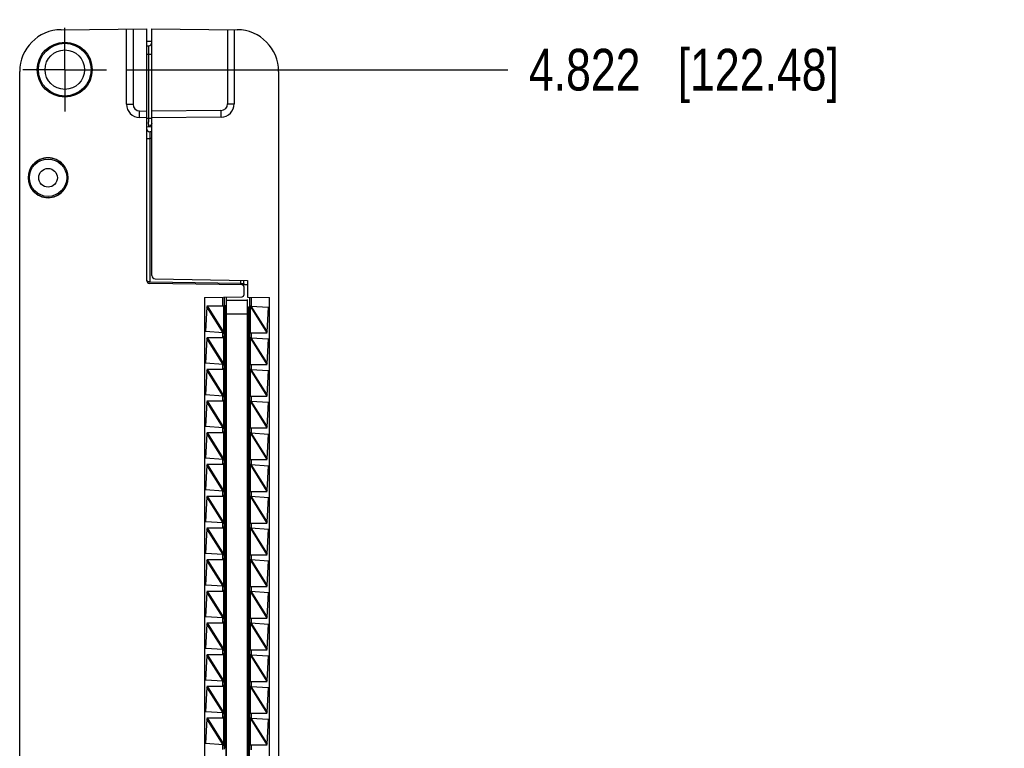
# Model space of a CAD drawing. Header units: inches. Extents: x 0 to 22, y 0 to 17.
# Tile 24 of 37: x 17.2 to 20.2, y 9.1 to 11.3. Entities that reach past the tile are written whole.
import ezdxf

# ---------------------------------------------------------------- set-up
doc = ezdxf.new("R2010")
doc.units = ezdxf.units.IN
doc.header["$LTSCALE"] = 1.21
doc.header["$MEASUREMENT"] = 0
doc.linetypes.add('CENTER', pattern=[0.6, 0.375, -0.075, 0.075, -0.075])
doc.layers.get('0').update_dxf_attribs({"linetype": 'CONTINUOUS'})
doc.layers.add('02___PRT_ALL_AXES', color=7, linetype='CONTINUOUS')
doc.layers.add('DIMENSIONS', color=7, linetype='CONTINUOUS')
doc.styles.get("Standard").update_dxf_attribs({"font": 'txt', "width": 0.8})
doc.dimstyles.new('DIMSTYLE_1', dxfattribs={"dimtxt": 0.125, "dimasz": 0.18, "dimexe": 0.18, "dimexo": 0.0625, "dimgap": 0.09, "dimtad": 0, "dimtih": 1, "dimtoh": 1, "dimdec": 3, "dimzin": 4, "dimdsep": 46, "dimtxsty": 'STANDARD', "dimblk": '_FILLED', "dimblk1": '_FILLED', "dimblk2": '_FILLED', "dimcen": 0.09, "dimadec": 0, "dimazin": 0, "dimtp": 0.01, "dimtm": 0.01, "dimtfac": 1, "dimtdec": 3, "dimtofl": 0, "dimtmove": 0, "dimatfit": 3, "dimldrblk": '_FILLED', "dimfxl": 1, "dimtolj": 1, "dimtzin": 4, "dimarcsym": 0})

# ---------------------------------------------------------------- blocks, each defined once
blk = doc.blocks.new('*D23')
at = {"layer": 'DIMENSIONS', "color": 2, "linetype": 'CONTINUOUS'}
blk.add_line((17.5689, 11.1588), (18.7098, 11.1588), dxfattribs=at)
at = {"layer": 'DIMENSIONS', "color": 2, "linetype": 'CONTINUOUS', "insert": (18.7723, 11.2213), "char_height": 0.125, "width": 1.425, "attachment_point": 1, "line_spacing_factor": 0.9}
blk.add_mtext('4.822{\\Ftxt.shx;\\W1.000000;\\H0.125000; }[122.48]', dxfattribs=at)
blk = doc.blocks.new('_FILLED')
at = {"color": 0, "linetype": 'BYBLOCK'}
blk.add_solid([(0, 0), (-1, 0.174), (-1, -0.174)], dxfattribs=at)
blk = doc.blocks.new('*D25')
at = {"layer": 'DIMENSIONS', "color": 2, "linetype": 'CONTINUOUS'}
blk.add_line((17.3813, 11.3464), (17.3813, 11.9683), dxfattribs=at)
at = {"layer": 'DIMENSIONS', "color": 2, "linetype": 'CONTINUOUS', "insert": (17.3188, 12.0308), "char_height": 0.125, "width": 1.225, "attachment_point": 1, "rotation": 90, "line_spacing_factor": 0.9}
blk.add_mtext('.498{\\Ftxt.shx;\\W1.000000;\\H0.125000; }[12.65]', dxfattribs=at)

msp = doc.modelspace()

# ---------------------------------------------------------------- linework, layer by layer
at = {"color": 7, "linetype": 'CONTINUOUS'}
for p, q in [((17.3702, 11.2786), (17.6263, 11.2808)), ((17.5663, 11.0552), (17.5663, 11.2803)), ((17.6263, 11.2808), (17.6263, 10.5282)), ((17.6423, 10.5421), (17.6423, 11.2808)), ((17.6423, 11.2808), (17.8984, 11.2786)), ((17.8893, 11.2786), (17.8893, 11.0566)), ((17.6263, 11.2438), (17.6423, 11.2438)), ((17.6263, 11.2305), (17.6325, 11.2306)), ((17.2463, 6.342), (17.2463, 11.1536)), ((18.0223, 11.1536), (18.0223, 6.342)), ((17.6263, 11.0148), (17.6056, 11.0152)), ((17.8496, 11.0166), (17.6423, 11.0148)), ((17.6263, 10.9881), (17.6423, 10.9878)), ((17.6423, 10.9726), (17.6361, 10.9727)), ((17.2876, 10.8748), (17.287, 10.8748)), ((17.3756, 10.8748), (17.375, 10.8748)), ((17.287, 10.7948), (17.2876, 10.7948)), ((17.375, 10.7948), (17.3756, 10.7948)), ((17.9134, 10.5134), (17.6361, 10.5182)), ((17.6521, 10.5321), (17.9293, 10.5273)), ((17.9183, 10.5134), (17.9183, 10.5275)), ((17.9183, 10.5084), (17.9183, 10.4831)), ((17.9293, 10.5273), (17.9293, 10.4773)), ((17.8003, 10.4761), (17.9134, 10.4781)), ((17.8003, 10.4761), (17.8003, 7.0195)), ((17.8593, 10.4772), (17.8593, 10.4508)), ((17.8663, 7.0183), (17.8663, 10.4773)), ((17.9293, 10.4773), (17.9953, 10.4761)), ((17.9363, 10.4508), (17.9363, 10.4772)), ((17.9953, 7.0195), (17.9953, 10.4761)), ((17.8075, 10.4479), (17.803, 10.3739)), ((17.8074, 10.4508), (17.8612, 10.4508)), ((17.8077, 10.4489), (17.8075, 10.4479)), ((17.8076, 10.4485), (17.8075, 10.4479)), ((17.8082, 10.4508), (17.8077, 10.4489)), ((17.8593, 10.4518), (17.8663, 10.4518)), ((17.862, 10.4508), (17.862, 10.3708)), ((17.8643, 10.4483), (17.8643, 7.0483)), ((17.8643, 10.4483), (17.8663, 10.4483)), ((17.9293, 10.4673), (17.8663, 10.4673)), ((17.9293, 6.9683), (17.9293, 10.4699)), ((17.9313, 10.4473), (17.9293, 10.4473)), ((17.9313, 7.0473), (17.9313, 10.4473)), ((17.9343, 10.4508), (17.9363, 10.4508)), ((17.9343, 10.4498), (17.9343, 7.0448)), ((17.9379, 10.4498), (17.9343, 10.4498)), ((17.9373, 10.4498), (17.9395, 10.4502)), ((17.9395, 10.4502), (17.9924, 10.4467)), ((17.9875, 10.3721), (17.9924, 10.4467)), ((17.8643, 10.4143), (17.862, 10.4143)), ((17.8559, 10.3704), (17.803, 10.3739)), ((17.8582, 10.3708), (17.8567, 10.3705)), ((17.8576, 10.3708), (17.8612, 10.3708)), ((17.8593, 10.3671), (17.8593, 10.3699)), ((17.8593, 10.3698), (17.8593, 10.3568)), ((17.8593, 10.3567), (17.8593, 10.3595)), ((17.8613, 10.3671), (17.8612, 10.3708)), ((17.8612, 10.3558), (17.8613, 10.3595)), ((17.9343, 10.3698), (17.9877, 10.3698)), ((17.9363, 10.3548), (17.9363, 10.3698)), ((17.9869, 10.3698), (17.9876, 10.3727)), ((17.8075, 10.3529), (17.803, 10.2789)), ((17.8074, 10.3558), (17.8612, 10.3558)), ((17.8077, 10.3539), (17.8075, 10.3529)), ((17.8076, 10.3535), (17.8075, 10.3529)), ((17.8082, 10.3558), (17.8077, 10.3539)), ((17.862, 10.3558), (17.862, 10.2758)), ((17.9378, 10.3548), (17.9343, 10.3548)), ((17.9373, 10.3548), (17.9395, 10.3552)), ((17.9395, 10.3552), (17.9924, 10.3517)), ((17.9875, 10.2771), (17.9924, 10.3517)), ((17.8643, 10.3208), (17.862, 10.3208)), ((17.8559, 10.2754), (17.803, 10.2789)), ((17.8582, 10.2758), (17.8567, 10.2755)), ((17.8576, 10.2758), (17.8612, 10.2758)), ((17.8593, 10.2721), (17.8593, 10.2749)), ((17.8593, 10.2748), (17.8593, 10.2618)), ((17.8613, 10.2721), (17.8612, 10.2758)), ((17.9343, 10.2748), (17.9877, 10.2748)), ((17.9363, 10.2598), (17.9363, 10.2748)), ((17.9869, 10.2748), (17.9876, 10.2777)), ((17.8075, 10.2579), (17.803, 10.1839)), ((17.8074, 10.2608), (17.8612, 10.2608)), ((17.8077, 10.2589), (17.8075, 10.2579)), ((17.8076, 10.2585), (17.8075, 10.2579)), ((17.8082, 10.2608), (17.8077, 10.2589)), ((17.8593, 10.2617), (17.8593, 10.2645)), ((17.8612, 10.2608), (17.8613, 10.2645)), ((17.862, 10.2608), (17.862, 10.1808)), ((17.9379, 10.2598), (17.9343, 10.2598)), ((17.9373, 10.2598), (17.9395, 10.2602)), ((17.9395, 10.2602), (17.9924, 10.2567)), ((17.9875, 10.1821), (17.9924, 10.2567)), ((17.8559, 10.1804), (17.803, 10.1839)), ((17.9869, 10.1798), (17.9876, 10.1827)), ((17.8075, 10.1629), (17.803, 10.0889)), ((17.8074, 10.1658), (17.8612, 10.1658)), ((17.8077, 10.1639), (17.8075, 10.1629)), ((17.8076, 10.1635), (17.8075, 10.1629)), ((17.8082, 10.1658), (17.8077, 10.1639)), ((17.8582, 10.1808), (17.8567, 10.1805)), ((17.8576, 10.1808), (17.8612, 10.1808)), ((17.8593, 10.1771), (17.8593, 10.1799)), ((17.8593, 10.1798), (17.8593, 10.1668)), ((17.8593, 10.1667), (17.8593, 10.1695)), ((17.8613, 10.1771), (17.8612, 10.1808)), ((17.8612, 10.1658), (17.8613, 10.1695)), ((17.862, 10.1658), (17.862, 10.0858)), ((17.9343, 10.1798), (17.9877, 10.1798)), ((17.9378, 10.1648), (17.9343, 10.1648)), ((17.9363, 10.1648), (17.9363, 10.1798)), ((17.9373, 10.1648), (17.9395, 10.1652)), ((17.9395, 10.1652), (17.9924, 10.1617)), ((17.9875, 10.0871), (17.9924, 10.1617)), ((17.8559, 10.0854), (17.803, 10.0889)), ((17.8075, 10.0679), (17.803, 9.9939)), ((17.8074, 10.0708), (17.8612, 10.0708)), ((17.8077, 10.0689), (17.8075, 10.0679)), ((17.8076, 10.0685), (17.8075, 10.0679)), ((17.8082, 10.0708), (17.8077, 10.0689)), ((17.8582, 10.0858), (17.8567, 10.0855)), ((17.8576, 10.0858), (17.8612, 10.0858)), ((17.8593, 10.0821), (17.8593, 10.0849)), ((17.8593, 10.0848), (17.8593, 10.0718)), ((17.8593, 10.0717), (17.8593, 10.0745)), ((17.8613, 10.0821), (17.8612, 10.0858)), ((17.8612, 10.0708), (17.8613, 10.0745)), ((17.862, 10.0828), (17.8643, 10.0828)), ((17.862, 10.0708), (17.862, 9.9908)), ((17.9343, 10.0848), (17.9877, 10.0848)), ((17.9379, 10.0698), (17.9343, 10.0698)), ((17.9363, 10.0698), (17.9363, 10.0848)), ((17.9373, 10.0698), (17.9395, 10.0702)), ((17.9395, 10.0702), (17.9924, 10.0667)), ((17.9869, 10.0848), (17.9876, 10.0877)), ((17.9875, 9.9921), (17.9924, 10.0667)), ((17.8559, 9.9904), (17.803, 9.9939)), ((17.8074, 9.9758), (17.8612, 9.9758)), ((17.8082, 9.9758), (17.8077, 9.9739)), ((17.8582, 9.9908), (17.8567, 9.9905)), ((17.8576, 9.9908), (17.8612, 9.9908)), ((17.8593, 9.9871), (17.8593, 9.9899)), ((17.8593, 9.9898), (17.8593, 9.9768)), ((17.8593, 9.9767), (17.8593, 9.9795)), ((17.8613, 9.9871), (17.8612, 9.9908)), ((17.8612, 9.9758), (17.8613, 9.9795)), ((17.8643, 9.9893), (17.862, 9.9893)), ((17.862, 9.9758), (17.862, 9.8958)), ((17.9343, 9.9898), (17.9877, 9.9898)), ((17.9379, 9.9748), (17.9343, 9.9748)), ((17.9363, 9.9748), (17.9363, 9.9898)), ((17.9373, 9.9748), (17.9395, 9.9752)), ((17.9395, 9.9752), (17.9924, 9.9717)), ((17.9869, 9.9898), (17.9876, 9.9927)), ((17.8075, 9.9729), (17.803, 9.8989)), ((17.8077, 9.9739), (17.8075, 9.9729)), ((17.8076, 9.9735), (17.8075, 9.9729)), ((17.862, 9.9518), (17.8643, 9.9518)), ((17.9875, 9.8971), (17.9924, 9.9717)), ((17.8559, 9.8954), (17.803, 9.8989)), ((17.8582, 9.8958), (17.8567, 9.8955)), ((17.8576, 9.8958), (17.8612, 9.8958)), ((17.8593, 9.8921), (17.8593, 9.8949)), ((17.8593, 9.8948), (17.8593, 9.8818)), ((17.8613, 9.8921), (17.8612, 9.8958)), ((17.862, 9.9018), (17.8643, 9.9018)), ((17.9343, 9.8948), (17.9877, 9.8948)), ((17.9363, 9.8798), (17.9363, 9.8948)), ((17.9869, 9.8948), (17.9876, 9.8977)), ((17.8075, 9.8779), (17.803, 9.8039)), ((17.8074, 9.8808), (17.8612, 9.8808)), ((17.8077, 9.8789), (17.8075, 9.8779)), ((17.8076, 9.8785), (17.8075, 9.8779)), ((17.8082, 9.8808), (17.8077, 9.8789)), ((17.8593, 9.8817), (17.8593, 9.8845)), ((17.8612, 9.8808), (17.8613, 9.8845)), ((17.862, 9.8808), (17.862, 9.8008)), ((17.8643, 9.8643), (17.862, 9.8643)), ((17.9379, 9.8798), (17.9343, 9.8798)), ((17.9373, 9.8798), (17.9395, 9.8802)), ((17.9395, 9.8802), (17.9924, 9.8767)), ((17.9875, 9.8021), (17.9924, 9.8767)), ((17.8559, 9.8004), (17.803, 9.8039)), ((17.8582, 9.8008), (17.8567, 9.8005)), ((17.8576, 9.8008), (17.8612, 9.8008)), ((17.8593, 9.7971), (17.8593, 9.7999)), ((17.8593, 9.7998), (17.8593, 9.7868)), ((17.8613, 9.7971), (17.8612, 9.8008)), ((17.9343, 9.7998), (17.9877, 9.7998)), ((17.9363, 9.7848), (17.9363, 9.7998)), ((17.9869, 9.7998), (17.9876, 9.8027)), ((17.8075, 9.7829), (17.803, 9.7089)), ((17.8074, 9.7858), (17.8612, 9.7858)), ((17.8077, 9.7839), (17.8075, 9.7829)), ((17.8076, 9.7835), (17.8075, 9.7829)), ((17.8082, 9.7858), (17.8077, 9.7839)), ((17.8593, 9.7867), (17.8593, 9.7895)), ((17.8612, 9.7858), (17.8613, 9.7895)), ((17.862, 9.7858), (17.862, 9.7058)), ((17.8643, 9.7708), (17.862, 9.7708)), ((17.9379, 9.7848), (17.9343, 9.7848)), ((17.9373, 9.7848), (17.9395, 9.7852)), ((17.9395, 9.7852), (17.9924, 9.7817)), ((17.9875, 9.7071), (17.9924, 9.7817)), ((17.8559, 9.7054), (17.803, 9.7089)), ((17.8075, 9.6879), (17.803, 9.6139)), ((17.8074, 9.6908), (17.8612, 9.6908)), ((17.8077, 9.6889), (17.8075, 9.6879)), ((17.8076, 9.6885), (17.8075, 9.6879)), ((17.8082, 9.6908), (17.8077, 9.6889)), ((17.8582, 9.7058), (17.8567, 9.7055)), ((17.8576, 9.7058), (17.8612, 9.7058)), ((17.8593, 9.7021), (17.8593, 9.7049)), ((17.8593, 9.7048), (17.8593, 9.6918)), ((17.8593, 9.6917), (17.8593, 9.6945)), ((17.8613, 9.7021), (17.8612, 9.7058)), ((17.8612, 9.6908), (17.8613, 9.6945)), ((17.862, 9.6908), (17.862, 9.6108)), ((17.9343, 9.7048), (17.9877, 9.7048)), ((17.9379, 9.6898), (17.9343, 9.6898)), ((17.9363, 9.6898), (17.9363, 9.7048)), ((17.9373, 9.6898), (17.9395, 9.6902)), ((17.9395, 9.6902), (17.9924, 9.6867)), ((17.9869, 9.7048), (17.9876, 9.7077)), ((17.9875, 9.6121), (17.9924, 9.6867)), ((17.8559, 9.6104), (17.803, 9.6139)), ((17.8075, 9.5929), (17.803, 9.5189)), ((17.8074, 9.5958), (17.8612, 9.5958)), ((17.8077, 9.5939), (17.8075, 9.5929)), ((17.8076, 9.5935), (17.8075, 9.5929)), ((17.8082, 9.5958), (17.8077, 9.5939)), ((17.8582, 9.6108), (17.8567, 9.6105)), ((17.8576, 9.6108), (17.8612, 9.6108)), ((17.8593, 9.6071), (17.8593, 9.6099)), ((17.8593, 9.6098), (17.8593, 9.5968)), ((17.8593, 9.5967), (17.8593, 9.5995)), ((17.8613, 9.6071), (17.8612, 9.6108)), ((17.8612, 9.5958), (17.8613, 9.5995)), ((17.862, 9.5958), (17.862, 9.5158)), ((17.9343, 9.6098), (17.9877, 9.6098)), ((17.9379, 9.5948), (17.9343, 9.5948)), ((17.9363, 9.5948), (17.9363, 9.6098)), ((17.9373, 9.5948), (17.9395, 9.5952)), ((17.9395, 9.5952), (17.9924, 9.5917)), ((17.9869, 9.6098), (17.9876, 9.6127)), ((17.9875, 9.5171), (17.9924, 9.5917)), ((17.862, 9.5328), (17.8643, 9.5328)), ((17.8559, 9.5154), (17.803, 9.5189)), ((17.8582, 9.5158), (17.8567, 9.5155)), ((17.8576, 9.5158), (17.8612, 9.5158)), ((17.8593, 9.5121), (17.8593, 9.5149)), ((17.8593, 9.5148), (17.8593, 9.5018)), ((17.8593, 9.5017), (17.8593, 9.5045)), ((17.8613, 9.5121), (17.8612, 9.5158)), ((17.8612, 9.5008), (17.8613, 9.5045)), ((17.9343, 9.5148), (17.9877, 9.5148)), ((17.9363, 9.4998), (17.9363, 9.5148)), ((17.9869, 9.5148), (17.9876, 9.5177)), ((17.8075, 9.4979), (17.803, 9.4239)), ((17.8074, 9.5008), (17.8612, 9.5008)), ((17.8077, 9.4989), (17.8075, 9.4979)), ((17.8076, 9.4985), (17.8075, 9.4979)), ((17.8082, 9.5008), (17.8077, 9.4989)), ((17.862, 9.5008), (17.862, 9.4208)), ((17.9379, 9.4998), (17.9343, 9.4998)), ((17.9373, 9.4998), (17.9395, 9.5002)), ((17.9395, 9.5002), (17.9924, 9.4967)), ((17.9875, 9.4221), (17.9924, 9.4967)), ((17.8559, 9.4204), (17.803, 9.4239)), ((17.8582, 9.4208), (17.8567, 9.4205)), ((17.8576, 9.4208), (17.8612, 9.4208)), ((17.8593, 9.4171), (17.8593, 9.4199)), ((17.8593, 9.4198), (17.8593, 9.4068)), ((17.8613, 9.4171), (17.8612, 9.4208)), ((17.8643, 9.4393), (17.862, 9.4393)), ((17.9343, 9.4198), (17.9877, 9.4198)), ((17.9363, 9.4048), (17.9363, 9.4198)), ((17.9869, 9.4198), (17.9876, 9.4227)), ((17.8075, 9.4029), (17.803, 9.3289)), ((17.8074, 9.4058), (17.8612, 9.4058)), ((17.8077, 9.4039), (17.8075, 9.4029)), ((17.8076, 9.4035), (17.8075, 9.4029)), ((17.8082, 9.4058), (17.8077, 9.4039)), ((17.8593, 9.4067), (17.8593, 9.4095)), ((17.8612, 9.4058), (17.8613, 9.4095)), ((17.862, 9.4058), (17.862, 9.3258)), ((17.862, 9.4018), (17.8643, 9.4018)), ((17.9378, 9.4048), (17.9343, 9.4048)), ((17.9373, 9.4048), (17.9395, 9.4052)), ((17.9395, 9.4052), (17.9924, 9.4017)), ((17.9875, 9.3271), (17.9924, 9.4017)), ((17.8559, 9.3254), (17.803, 9.3289)), ((17.8582, 9.3258), (17.8567, 9.3255)), ((17.8576, 9.3258), (17.8612, 9.3258)), ((17.8613, 9.3221), (17.8612, 9.3258)), ((17.862, 9.3518), (17.8643, 9.3518)), ((17.9869, 9.3248), (17.9876, 9.3277)), ((17.8075, 9.3079), (17.803, 9.2339)), ((17.8074, 9.3108), (17.8612, 9.3108)), ((17.8077, 9.3089), (17.8075, 9.3079)), ((17.8076, 9.3085), (17.8075, 9.3079)), ((17.8082, 9.3108), (17.8077, 9.3089)), ((17.8593, 9.3221), (17.8593, 9.3249)), ((17.8593, 9.3248), (17.8593, 9.3118)), ((17.8593, 9.3117), (17.8593, 9.3145)), ((17.8612, 9.3108), (17.8613, 9.3145)), ((17.8643, 9.3143), (17.862, 9.3143)), ((17.862, 9.3108), (17.862, 9.2308)), ((17.9343, 9.3248), (17.9877, 9.3248)), ((17.9379, 9.3098), (17.9343, 9.3098)), ((17.9363, 9.3098), (17.9363, 9.3248)), ((17.9373, 9.3098), (17.9395, 9.3102)), ((17.9395, 9.3102), (17.9924, 9.3067)), ((17.9875, 9.2321), (17.9924, 9.3067)), ((17.8559, 9.2304), (17.803, 9.2339)), ((17.8075, 9.2129), (17.803, 9.1389)), ((17.8074, 9.2158), (17.8612, 9.2158)), ((17.8077, 9.2139), (17.8075, 9.2129)), ((17.8076, 9.2135), (17.8075, 9.2129)), ((17.8082, 9.2158), (17.8077, 9.2139)), ((17.8582, 9.2308), (17.8567, 9.2305)), ((17.8576, 9.2308), (17.8612, 9.2308)), ((17.8593, 9.2271), (17.8593, 9.2299)), ((17.8593, 9.2298), (17.8593, 9.2168)), ((17.8593, 9.2167), (17.8593, 9.2195)), ((17.8613, 9.2271), (17.8612, 9.2308)), ((17.8612, 9.2158), (17.8613, 9.2195)), ((17.8643, 9.2208), (17.862, 9.2208)), ((17.862, 9.2158), (17.862, 9.1358)), ((17.9343, 9.2298), (17.9877, 9.2298)), ((17.9379, 9.2148), (17.9343, 9.2148)), ((17.9363, 9.2148), (17.9363, 9.2298)), ((17.9373, 9.2148), (17.9395, 9.2152)), ((17.9395, 9.2152), (17.9924, 9.2117)), ((17.9869, 9.2298), (17.9876, 9.2327)), ((17.9875, 9.1371), (17.9924, 9.2117)), ((17.8559, 9.1354), (17.803, 9.1389)), ((17.8582, 9.1358), (17.8567, 9.1355)), ((17.8576, 9.1358), (17.8612, 9.1358)), ((17.8593, 9.1321), (17.8593, 9.1349)), ((17.8593, 9.1348), (17.8593, 9.1218)), ((17.8613, 9.1321), (17.8612, 9.1358)), ((17.9343, 9.1348), (17.9877, 9.1348)), ((17.9363, 9.1198), (17.9363, 9.1348)), ((17.9869, 9.1348), (17.9876, 9.1377))]:
    msp.add_line(p, q, dxfattribs=at)
at = {"color": 9, "linetype": 'CONTINUOUS'}
for p, q in [((17.5861, 11.2804), (17.5861, 11.0552)), ((17.8695, 11.2788), (17.8695, 11.0566)), ((17.6325, 11.2306), (17.6325, 11.2293)), ((17.6325, 11.2293), (17.6325, 11.2073)), ((17.6263, 11.2055), (17.6325, 11.2056)), ((17.6325, 11.2073), (17.6325, 11.2056)), ((17.6325, 11.2056), (17.6325, 11.013)), ((17.6325, 11.2056), (17.6423, 11.2056)), ((17.5663, 11.0552), (17.5861, 11.0552)), ((17.8695, 11.0566), (17.8893, 11.0566)), ((17.6056, 11.0152), (17.6058, 11.0352)), ((17.6058, 11.0352), (17.6263, 11.0348)), ((17.6263, 11.0131), (17.6325, 11.013)), ((17.6325, 11.013), (17.6423, 11.013)), ((17.6325, 11.013), (17.6325, 11.0113)), ((17.6325, 11.0113), (17.6325, 11.0081)), ((17.6325, 11.0081), (17.6325, 11.0019)), ((17.8496, 11.0366), (17.6423, 11.0348)), ((17.8496, 11.0366), (17.8496, 11.0166)), ((17.6325, 10.9953), (17.6325, 10.988)), ((17.6374, 10.9905), (17.6356, 10.989)), ((17.6385, 10.9916), (17.6374, 10.9905)), ((17.6263, 10.9527), (17.6361, 10.9527)), ((17.6361, 10.9712), (17.636, 10.9669)), ((17.6361, 10.9727), (17.6361, 10.9712)), ((17.6361, 10.9527), (17.6361, 10.5232)), ((17.6423, 10.9526), (17.6361, 10.9527)), ((17.6361, 10.5232), (17.9085, 10.5185)), ((17.9085, 10.5277), (17.9085, 10.5185)), ((17.9085, 10.5185), (17.9134, 10.5183)), ((17.9134, 10.5183), (17.917, 10.5182)), ((17.9168, 10.5158), (17.9143, 10.5138)), ((17.917, 10.5182), (17.9183, 10.5182)), ((17.9293, 10.5143), (17.9183, 10.5143)), ((17.8544, 10.4771), (17.8544, 10.4508)), ((17.9412, 10.4508), (17.9412, 10.4771)), ((17.8559, 10.3704), (17.8075, 10.4479)), ((17.8082, 10.4508), (17.8583, 10.3706)), ((17.8583, 10.3706), (17.8583, 10.4508)), ((17.8612, 10.3708), (17.8612, 10.4508)), ((17.9372, 10.45), (17.9372, 10.3698)), ((17.9372, 10.45), (17.9869, 10.3698)), ((17.9395, 10.4502), (17.9876, 10.3727)), ((17.8663, 10.4273), (17.9293, 10.4273)), ((17.8544, 10.3708), (17.8544, 10.3558)), ((17.9412, 10.3548), (17.9412, 10.3698)), ((17.8559, 10.2754), (17.8075, 10.3529)), ((17.8082, 10.3558), (17.8583, 10.2756)), ((17.8583, 10.2756), (17.8583, 10.3558)), ((17.8612, 10.2758), (17.8612, 10.3558)), ((17.9372, 10.355), (17.9372, 10.2748)), ((17.9372, 10.355), (17.9869, 10.2748)), ((17.9395, 10.3552), (17.9876, 10.2777)), ((17.8544, 10.2758), (17.8544, 10.2608)), ((17.9412, 10.2598), (17.9412, 10.2748)), ((17.8559, 10.1804), (17.8075, 10.2579)), ((17.8082, 10.2608), (17.8583, 10.1806)), ((17.8583, 10.1806), (17.8583, 10.2608)), ((17.8612, 10.1808), (17.8612, 10.2608)), ((17.9372, 10.26), (17.9372, 10.1798)), ((17.9372, 10.26), (17.9869, 10.1798)), ((17.9395, 10.2602), (17.9876, 10.1827)), ((17.8559, 10.0854), (17.8075, 10.1629)), ((17.8082, 10.1658), (17.8583, 10.0856)), ((17.8544, 10.1808), (17.8544, 10.1658)), ((17.8583, 10.0856), (17.8583, 10.1658)), ((17.8612, 10.0858), (17.8612, 10.1658)), ((17.9372, 10.165), (17.9372, 10.0848)), ((17.9372, 10.165), (17.9869, 10.0848)), ((17.9395, 10.1652), (17.9876, 10.0877)), ((17.9412, 10.1648), (17.9412, 10.1798)), ((17.8559, 9.9904), (17.8075, 10.0679)), ((17.8082, 10.0708), (17.8583, 9.9906)), ((17.8544, 10.0858), (17.8544, 10.0708)), ((17.8583, 9.9906), (17.8583, 10.0708)), ((17.8612, 9.9908), (17.8612, 10.0708)), ((17.9372, 10.07), (17.9372, 9.9898)), ((17.9372, 10.07), (17.9869, 9.9898)), ((17.9395, 10.0702), (17.9876, 9.9927)), ((17.9412, 10.0698), (17.9412, 10.0848)), ((17.8082, 9.9758), (17.8583, 9.8956)), ((17.8544, 9.9908), (17.8544, 9.9758)), ((17.8583, 9.8956), (17.8583, 9.9758)), ((17.8612, 9.8958), (17.8612, 9.9758)), ((17.9372, 9.975), (17.9372, 9.8948)), ((17.9372, 9.975), (17.9869, 9.8948)), ((17.9395, 9.9752), (17.9876, 9.8977)), ((17.9412, 9.9748), (17.9412, 9.9898)), ((17.8559, 9.8954), (17.8075, 9.9729)), ((17.8544, 9.8958), (17.8544, 9.8808)), ((17.9412, 9.8802), (17.9412, 9.8948)), ((17.8559, 9.8004), (17.8075, 9.8779)), ((17.8082, 9.8808), (17.8583, 9.8006)), ((17.8583, 9.8006), (17.8583, 9.8808)), ((17.8612, 9.8008), (17.8612, 9.8808)), ((17.9372, 9.88), (17.9372, 9.7998)), ((17.9372, 9.88), (17.9869, 9.7998)), ((17.9395, 9.8802), (17.9876, 9.8027)), ((17.8544, 9.8008), (17.8544, 9.7858)), ((17.9412, 9.7848), (17.9412, 9.7998)), ((17.8559, 9.7054), (17.8075, 9.7829)), ((17.8082, 9.7858), (17.8583, 9.7056)), ((17.8583, 9.7056), (17.8583, 9.7858)), ((17.8612, 9.7058), (17.8612, 9.7858)), ((17.9372, 9.785), (17.9372, 9.7048)), ((17.9372, 9.785), (17.9869, 9.7048)), ((17.9395, 9.7852), (17.9876, 9.7077)), ((17.8559, 9.6104), (17.8075, 9.6879)), ((17.8082, 9.6908), (17.8583, 9.6106)), ((17.8544, 9.7058), (17.8544, 9.6908)), ((17.8583, 9.6106), (17.8583, 9.6908)), ((17.8612, 9.6108), (17.8612, 9.6908)), ((17.9372, 9.69), (17.9372, 9.6098)), ((17.9372, 9.69), (17.9869, 9.6098)), ((17.9395, 9.6902), (17.9876, 9.6127)), ((17.9412, 9.6898), (17.9412, 9.7048)), ((17.8559, 9.5154), (17.8075, 9.5929)), ((17.8082, 9.5958), (17.8583, 9.5156)), ((17.8544, 9.6108), (17.8544, 9.5958)), ((17.8583, 9.5156), (17.8583, 9.5958)), ((17.8612, 9.5158), (17.8612, 9.5958)), ((17.9372, 9.595), (17.9372, 9.5148)), ((17.9372, 9.595), (17.9869, 9.5148)), ((17.9395, 9.5952), (17.9876, 9.5177)), ((17.9412, 9.5948), (17.9412, 9.6098)), ((17.8544, 9.5158), (17.8544, 9.5008)), ((17.9412, 9.4998), (17.9412, 9.5148)), ((17.8559, 9.4204), (17.8075, 9.4979)), ((17.8082, 9.5008), (17.8583, 9.4206)), ((17.8583, 9.4206), (17.8583, 9.5008)), ((17.8612, 9.4208), (17.8612, 9.5008)), ((17.9372, 9.5), (17.9372, 9.4198)), ((17.9372, 9.5), (17.9869, 9.4198)), ((17.9395, 9.5002), (17.9876, 9.4227)), ((17.8544, 9.4208), (17.8544, 9.4058)), ((17.9412, 9.4048), (17.9412, 9.4198)), ((17.8559, 9.3254), (17.8075, 9.4029)), ((17.8082, 9.4058), (17.8583, 9.3256)), ((17.8583, 9.3256), (17.8583, 9.4058)), ((17.8612, 9.3258), (17.8612, 9.4058)), ((17.9372, 9.405), (17.9372, 9.3248)), ((17.9372, 9.405), (17.9869, 9.3248)), ((17.9395, 9.4052), (17.9876, 9.3277)), ((17.8544, 9.3258), (17.8544, 9.3108)), ((17.8559, 9.2304), (17.8075, 9.3079)), ((17.8082, 9.3108), (17.8583, 9.2306)), ((17.8583, 9.2306), (17.8583, 9.3108)), ((17.8612, 9.2308), (17.8612, 9.3108)), ((17.9372, 9.31), (17.9372, 9.2298)), ((17.9372, 9.31), (17.9869, 9.2298)), ((17.9395, 9.3102), (17.9876, 9.2327)), ((17.9412, 9.3098), (17.9412, 9.3248)), ((17.8559, 9.1354), (17.8075, 9.2129)), ((17.8082, 9.2158), (17.8583, 9.1356)), ((17.8544, 9.2308), (17.8544, 9.2158)), ((17.8583, 9.1356), (17.8583, 9.2158)), ((17.8612, 9.1358), (17.8612, 9.2158)), ((17.9372, 9.215), (17.9372, 9.1348)), ((17.9372, 9.215), (17.9869, 9.1348)), ((17.9395, 9.2152), (17.9876, 9.1377)), ((17.9412, 9.2148), (17.9412, 9.2298)), ((17.8544, 9.1358), (17.8544, 9.1208)), ((17.9412, 9.1198), (17.9412, 9.1348))]:
    msp.add_line(p, q, dxfattribs=at)
at = {"color": 7, "linetype": 'CONTINUOUS'}
for centre, radius in [((17.3813, 11.1588), 0.0823), ((17.3813, 11.1588), 0.079), ((17.3813, 11.1588), 0.0591), ((17.3313, 10.8348), 0.056), ((17.3313, 10.8348), 0.028)]:
    msp.add_circle(centre, radius, dxfattribs=at)
for centre, radius, start, end in [((17.3713, 11.1536), 0.125, 90.5, 180), ((17.8973, 11.1536), 0.125, 0, 89.5), ((17.6323, 11.2406), 0.01, 271, 359.9998), ((17.6063, 11.0552), 0.04, 180, 269), ((17.8493, 11.0566), 0.04, 270.5, 360), ((17.6363, 10.9827), 0.01, 179.9988, 269), ((17.3313, 10.8348), 0.0597, 42.0587, 137.9413), ((17.3313, 10.8348), 0.0593, 42.4453, 137.5547), ((17.3313, 10.8348), 0.06, 137.6069, 222.3931), ((17.3313, 10.8348), 0.06, 317.6069, 42.3931), ((17.3313, 10.8348), 0.0597, 222.0587, 317.9413), ((17.3313, 10.8348), 0.0593, 222.4453, 317.5547), ((17.6523, 10.5421), 0.01, 180, 269), ((17.6363, 10.5282), 0.01, 180, 269), ((17.9133, 10.5084), 0.005, 0, 89), ((17.9133, 10.4831), 0.005, 271, 360), ((17.8539, 10.3898), 0.0194, 275.9944, 278.3026), ((17.4667, 10.3633), 0.3947, 359.4553, 0.5447), ((17.8539, 10.2948), 0.0194, 275.9944, 278.3026), ((17.4667, 10.2683), 0.3947, 359.4553, 0.5447), ((17.8539, 10.1998), 0.0194, 275.9944, 278.3026), ((17.4667, 10.1733), 0.3947, 359.4553, 0.5447), ((17.8539, 10.1048), 0.0194, 275.9944, 278.3026), ((17.4667, 10.0783), 0.3947, 359.4553, 0.5447), ((17.8539, 10.0098), 0.0194, 275.9944, 278.3026), ((17.4667, 9.9833), 0.3947, 359.4553, 0.5447), ((17.8539, 9.9148), 0.0194, 275.9944, 278.3026), ((17.4667, 9.8883), 0.3947, 359.4553, 0.5447), ((17.8539, 9.8198), 0.0194, 275.9944, 278.3026), ((17.4667, 9.7933), 0.3947, 359.4553, 0.5447), ((17.8539, 9.7248), 0.0194, 275.9944, 278.3026), ((17.4667, 9.6983), 0.3947, 359.4553, 0.5447), ((17.8539, 9.6298), 0.0194, 275.9944, 278.3026), ((17.4667, 9.6033), 0.3947, 359.4553, 0.5447), ((17.8539, 9.5348), 0.0194, 275.9944, 278.3026), ((17.4667, 9.5083), 0.3947, 359.4553, 0.5447), ((17.8539, 9.4398), 0.0194, 275.9944, 278.3026), ((17.4667, 9.4133), 0.3947, 359.4553, 0.5447), ((17.8539, 9.3448), 0.0194, 275.9944, 278.3026), ((17.4667, 9.3183), 0.3947, 359.4553, 0.5447), ((17.8539, 9.2498), 0.0194, 275.9944, 278.3026), ((17.4667, 9.2233), 0.3947, 359.4553, 0.5447), ((17.8539, 9.1548), 0.0194, 275.9944, 278.3026), ((17.4667, 9.1283), 0.3947, 359.4553, 0.5447)]:
    msp.add_arc(centre, radius, start, end, dxfattribs=at)
at = {"color": 9, "linetype": 'CONTINUOUS'}
for centre, radius, start, end in [((17.6061, 11.0552), 0.02, 180.0001, 268.9999), ((17.8495, 11.0566), 0.02, 270.5022, 359.9984), ((15.6377, 10.9947), 1.9949, 0.0179, 0.2081), ((19.2031, 10.9678), 1.567, 180.0334, 180.5511), ((18.1554, 10.5141), 0.247, 178.9783, 179.558)]:
    msp.add_arc(centre, radius, start, end, dxfattribs=at)
for points, knots in [([(17.6356, 10.989), (17.6351, 10.9887), (17.6343, 10.9883), (17.6332, 10.988), (17.6327, 10.988), (17.6325, 10.988)], [0, 0, 0, 0, 0.526992, 0.766797, 1, 1, 1, 1]), ([(17.6423, 10.9976), (17.6423, 10.9974), (17.6422, 10.9969), (17.6419, 10.9962), (17.6415, 10.9954), (17.6408, 10.9944), (17.6398, 10.9931), (17.6389, 10.9921), (17.6385, 10.9916)], [0, 0, 0, 0, 0.093906, 0.200226, 0.318946, 0.44753, 0.721737, 1, 1, 1, 1]), ([(17.6263, 10.5282), (17.6263, 10.5279), (17.6264, 10.5272), (17.627, 10.5263), (17.6278, 10.5255), (17.629, 10.5247), (17.6305, 10.5241), (17.6322, 10.5236), (17.6341, 10.5233), (17.6354, 10.5232), (17.6361, 10.5232)], [0, 0, 0, 0, 0.077965, 0.164006, 0.263651, 0.380162, 0.514161, 0.665158, 0.829603, 1, 1, 1, 1])]:
    msp.add_open_spline(points, degree=3, knots=knots, dxfattribs=at)
at = {"color": 7, "linetype": 'CONTINUOUS'}
msp.add_open_spline([(17.9183, 10.5182), (17.9183, 10.518), (17.9182, 10.5176), (17.9179, 10.517), (17.9174, 10.5164), (17.917, 10.516), (17.9168, 10.5158)], degree=3, knots=[0, 0, 0, 0, 0.19255, 0.427548, 0.697823, 1, 1, 1, 1], dxfattribs=at)
at = {"layer": '02___PRT_ALL_AXES', "color": 7, "linetype": 'CENTER'}
for q in [(17.3813, 11.2839), (17.2562, 11.1588), (17.3813, 11.0337), (17.5064, 11.1588)]:
    msp.add_line((17.3813, 11.1588), q, dxfattribs=at)

# ---------------------------------------------------------------- dimensions: what is measured, and where the dimension line sits
at = {"layer": 'DIMENSIONS', "color": 2, "linetype": 'CONTINUOUS'}
for feature_location, offset, dtype, origin, picture, middle in [((17.3813, 11.3464), (0, 0.6219), 1, (17.8793, 6.3368), '*D25', (17.3813, 12.6433)), ((17.5689, 11.1588), (1.1409, 0), 0, (18.0044, 6.3368), '*D23', (19.4848, 11.1588))]:
    dim = msp.add_ordinate_dim(feature_location=feature_location, offset=offset, dtype=dtype, origin=origin, dimstyle='DIMSTYLE_1', dxfattribs=at)
    dim.commit()
    dim.dimension.update_dxf_attribs({"geometry": picture, "text_midpoint": middle})

doc.saveas('drawing.dxf')
